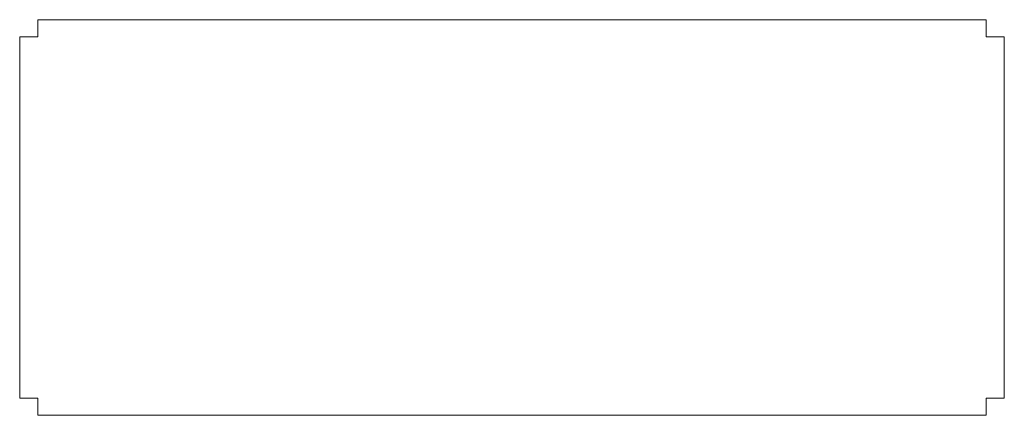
# Model space of a CAD drawing. Header units: inches. Extents: x -2.73 to 2.73, y -1.09 to 1.09.
import ezdxf

# ---------------------------------------------------------------- set-up
doc = ezdxf.new("R2010")
doc.units = ezdxf.units.IN
doc.header["$MEASUREMENT"] = 0

msp = doc.modelspace()

# ---------------------------------------------------------------- linework, layer by layer
at = {"color": 7, "linetype": 'Continuous', "lineweight": 15}
for p, q in [((-2.625, 1), (-2.625, 1.095)), ((-2.625, 1.095), (2.625, 1.095)), ((2.625, 1), (2.625, 1.095)), ((-2.725, 1), (-2.725, -1)), ((-2.625, 1), (-2.725, 1)), ((2.625, 1), (2.725, 1)), ((2.725, 1), (2.725, -1)), ((-2.625, -1), (-2.725, -1)), ((-2.625, -1.095), (-2.625, -1)), ((2.625, -1), (2.725, -1)), ((2.625, -1), (2.625, -1.095)), ((-2.625, -1.095), (2.625, -1.095))]:
    msp.add_line(p, q, dxfattribs=at)

doc.saveas('drawing.dxf')
